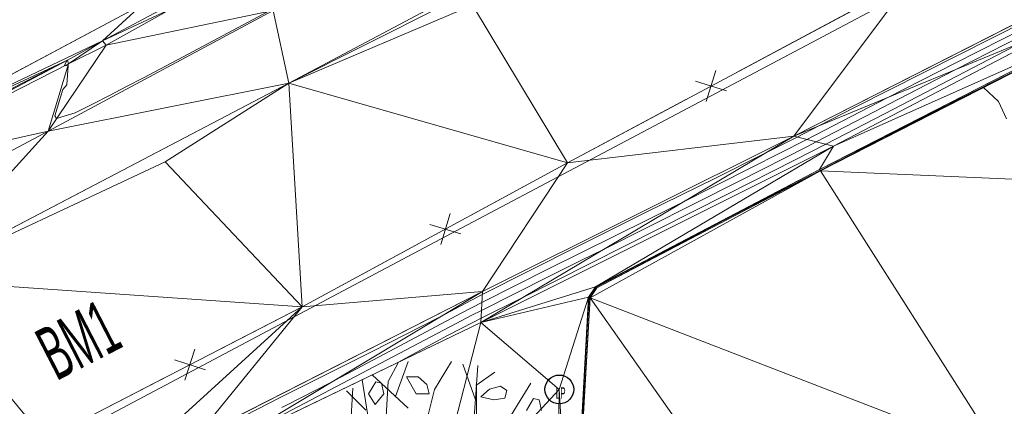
# Model space of a CAD drawing. Extents: x 79270 to 79680, y -3659241 to -3658954.
# Tile 23 of 34: x 79371 to 79397, y -3659046 to -3659036. Entities that reach past the tile are written whole.
import ezdxf
from ezdxf.enums import TextEntityAlignment as Align
from ezdxf.lldxf.tags import DXFTag

# ---------------------------------------------------------------- set-up
doc = ezdxf.new("R2010")
doc.units = 0
doc.header["$PDSIZE"] = 0.2
for name, color, linetype in [('3dFace', 7, 'Continuous'), ('BK', 7, 'Continuous'), ('BOTTOM_OF_RETAINING_WALL', 7, 'Continuous'), ('CODE', 7, 'Continuous'), ('ELP', 7, 'Continuous'), ('ERF_LINES', 7, 'Continuous'), ('ET', 7, 'Continuous'), ('FENCE', 7, 'Continuous'), ('GCONTOUR', 7, 'Continuous'), ('MCONTOUR', 7, 'Continuous'), ('SW', 7, 'Continuous'), ('TK', 7, 'Continuous'), ('TOP_OF_RETAINING_WALL', 7, 'Continuous'), ('TREES', 7, 'Continuous')]:
    doc.layers.add(name, color=color, linetype=linetype)
doc.styles.add('Arial', font='arial.ttf', dxfattribs={"height": 1})
tags = doc.linetypes.add('DOTTED500', pattern=[1.2, 0.7, -0.5]).pattern_tags.tags
tags[6:7] = [DXFTag(74, 4), DXFTag(75, 0), DXFTag(340, '0'), DXFTag(46, 0.0), DXFTag(50, 0.0), DXFTag(44, 0.0), DXFTag(45, 0.0)]
tags[4:5] = [DXFTag(74, 4), DXFTag(75, 0), DXFTag(340, '0'), DXFTag(46, 0.0), DXFTag(50, 0.0), DXFTag(44, 0.0), DXFTag(45, 0.0)]
tags = doc.linetypes.add('SHORTDASH-DOT', pattern=[1.4, 0.75, -0.25, 0.15, -0.25]).pattern_tags.tags
tags[10:11] = [DXFTag(74, 4), DXFTag(75, 0), DXFTag(340, '0'), DXFTag(46, 0.0), DXFTag(50, 0.0), DXFTag(44, 0.0), DXFTag(45, 0.0)]
tags[8:9] = [DXFTag(74, 4), DXFTag(75, 0), DXFTag(340, '0'), DXFTag(46, 0.0), DXFTag(50, 0.0), DXFTag(44, 0.0), DXFTag(45, 0.0)]
tags[6:7] = [DXFTag(74, 4), DXFTag(75, 0), DXFTag(340, '0'), DXFTag(46, 0.0), DXFTag(50, 0.0), DXFTag(44, 0.0), DXFTag(45, 0.0)]
tags[4:5] = [DXFTag(74, 4), DXFTag(75, 0), DXFTag(340, '0'), DXFTag(46, 0.0), DXFTag(50, 0.0), DXFTag(44, 0.0), DXFTag(45, 0.0)]

msp = doc.modelspace()

# ---------------------------------------------------------------- linework, layer by layer
at = {"layer": '3dFace', "color": 142, "linetype": 'Continuous', "lineweight": 0, "transparency": 33554687}
for points in [[(79366.776, -3659039.597, 44.364), (79374.65, -3659035.405, 44.285), (79364.211, -3659026.963, 44.289), (79366.776, -3659039.597, 44.364)], [(79378.076, -3659035.55, 44.506), (79378.484, -3659037.442, 44.509), (79392.448, -3659030.432, 44.577), (79378.076, -3659035.55, 44.506)], [(79392.448, -3659030.432, 44.577), (79378.484, -3659037.442, 44.509), (79383.279, -3659035.407, 44.664), (79392.448, -3659030.432, 44.577)], [(79383.279, -3659035.407, 44.664), (79385.752, -3659039.521, 44.621), (79394.732, -3659034.728, 44.671), (79383.279, -3659035.407, 44.664)], [(79385.752, -3659039.521, 44.621), (79391.658, -3659038.826, 44.685), (79394.732, -3659034.728, 44.671), (79385.752, -3659039.521, 44.621)], [(79394.732, -3659034.728, 44.671), (79391.658, -3659038.826, 44.685), (79398.347, -3659035.43, 44.709), (79394.732, -3659034.728, 44.671)], [(79366.776, -3659039.597, 44.364), (79373.62, -3659036.34, 44.283), (79374.65, -3659035.405, 44.285), (79366.776, -3659039.597, 44.364)], [(79373.62, -3659036.34, 44.283), (79375.391, -3659035.403, 44.277), (79374.65, -3659035.405, 44.285), (79373.62, -3659036.34, 44.283)], [(79373.62, -3659036.34, 44.283), (79375.452, -3659035.491, 44.3), (79375.391, -3659035.403, 44.277), (79373.62, -3659036.34, 44.283)], [(79373.715, -3659036.458, 44.298), (79375.452, -3659035.491, 44.3), (79373.62, -3659036.34, 44.283), (79373.715, -3659036.458, 44.298)], [(79373.715, -3659036.458, 44.298), (79378.076, -3659035.55, 44.506), (79375.452, -3659035.491, 44.3), (79373.715, -3659036.458, 44.298)], [(79378.484, -3659037.442, 44.509), (79385.752, -3659039.521, 44.621), (79383.279, -3659035.407, 44.664), (79378.484, -3659037.442, 44.509)], [(79391.658, -3659038.826, 44.685), (79398.89, -3659035.854, 42.652), (79398.347, -3659035.43, 44.709), (79391.658, -3659038.826, 44.685)], [(79372.202, -3659038.695, 44.535), (79378.484, -3659037.442, 44.509), (79378.076, -3659035.55, 44.506), (79372.202, -3659038.695, 44.535)], [(79372.202, -3659038.695, 44.535), (79378.076, -3659035.55, 44.506), (79373.715, -3659036.458, 44.298), (79372.202, -3659038.695, 44.535)], [(79392.7, -3659039.087, 42.589), (79398.89, -3659035.854, 42.652), (79391.658, -3659038.826, 44.685), (79392.7, -3659039.087, 42.589)], [(79392.7, -3659039.087, 42.589), (79399.097, -3659036.239, 42.649), (79398.89, -3659035.854, 42.652), (79392.7, -3659039.087, 42.589)], [(79392.328, -3659039.694, 42.582), (79399.124, -3659036.272, 42.52), (79399.097, -3659036.239, 42.649), (79392.328, -3659039.694, 42.582)], [(79392.328, -3659039.694, 42.582), (79399.097, -3659036.239, 42.649), (79392.7, -3659039.087, 42.589), (79392.328, -3659039.694, 42.582)], [(79366.776, -3659039.597, 44.364), (79372.705, -3659036.844, 44.5), (79373.62, -3659036.34, 44.283), (79366.776, -3659039.597, 44.364)], [(79372.202, -3659038.695, 44.535), (79373.715, -3659036.458, 44.298), (79372.738, -3659036.937, 44.499), (79372.202, -3659038.695, 44.535)], [(79372.738, -3659036.937, 44.499), (79373.62, -3659036.34, 44.283), (79372.705, -3659036.844, 44.5), (79372.738, -3659036.937, 44.499)], [(79372.738, -3659036.937, 44.499), (79373.715, -3659036.458, 44.298), (79373.62, -3659036.34, 44.283), (79372.738, -3659036.937, 44.499)], [(79392.359, -3659039.732, 42.466), (79399.124, -3659036.272, 42.52), (79392.328, -3659039.694, 42.582), (79392.359, -3659039.732, 42.466)], [(79392.359, -3659039.732, 42.466), (79400.575, -3659040.091, 42.517), (79399.124, -3659036.272, 42.52), (79392.359, -3659039.732, 42.466)], [(79367.021, -3659039.852, 44.549), (79372.705, -3659036.844, 44.5), (79366.776, -3659039.597, 44.364), (79367.021, -3659039.852, 44.549)], [(79367.021, -3659039.852, 44.549), (79372.738, -3659036.937, 44.499), (79372.705, -3659036.844, 44.5), (79367.021, -3659039.852, 44.549)], [(79367.021, -3659039.852, 44.549), (79372.202, -3659038.695, 44.535), (79372.738, -3659036.937, 44.499), (79367.021, -3659039.852, 44.549)], [(79368.678, -3659042.576, 44.617), (79378.484, -3659037.442, 44.509), (79372.202, -3659038.695, 44.535), (79368.678, -3659042.576, 44.617)], [(79368.678, -3659042.576, 44.617), (79375.259, -3659039.497, 44.613), (79378.484, -3659037.442, 44.509), (79368.678, -3659042.576, 44.617)], [(79375.259, -3659039.497, 44.613), (79378.835, -3659043.276, 44.591), (79378.484, -3659037.442, 44.509), (79375.259, -3659039.497, 44.613)], [(79378.484, -3659037.442, 44.509), (79378.835, -3659043.276, 44.591), (79385.752, -3659039.521, 44.621), (79378.484, -3659037.442, 44.509)], [(79367.909, -3659040.98, 44.577), (79372.202, -3659038.695, 44.535), (79367.021, -3659039.852, 44.549), (79367.909, -3659040.98, 44.577)], [(79368.678, -3659042.576, 44.617), (79372.202, -3659038.695, 44.535), (79367.909, -3659040.98, 44.577), (79368.678, -3659042.576, 44.617)], [(79391.658, -3659038.826, 44.685), (79383.535, -3659042.873, 44.696), (79383.493, -3659043.683, 42.742), (79391.658, -3659038.826, 44.685)], [(79391.658, -3659038.826, 44.685), (79383.493, -3659043.683, 42.742), (79392.7, -3659039.087, 42.589), (79391.658, -3659038.826, 44.685)], [(79385.752, -3659039.521, 44.621), (79383.535, -3659042.873, 44.696), (79391.658, -3659038.826, 44.685), (79385.752, -3659039.521, 44.621)], [(79392.7, -3659039.087, 42.589), (79383.493, -3659043.683, 42.742), (79386.488, -3659042.753, 42.554), (79392.7, -3659039.087, 42.589)], [(79392.7, -3659039.087, 42.589), (79386.488, -3659042.753, 42.554), (79392.328, -3659039.694, 42.582), (79392.7, -3659039.087, 42.589)], [(79368.678, -3659042.576, 44.617), (79378.835, -3659043.276, 44.591), (79375.259, -3659039.497, 44.613), (79368.678, -3659042.576, 44.617)], [(79378.835, -3659043.276, 44.591), (79383.535, -3659042.873, 44.696), (79385.752, -3659039.521, 44.621), (79378.835, -3659043.276, 44.591)], [(79386.344, -3659043.042, 42.421), (79397.118, -3659047.207, 42.485), (79392.359, -3659039.732, 42.466), (79386.344, -3659043.042, 42.421)], [(79386.344, -3659043.042, 42.421), (79392.359, -3659039.732, 42.466), (79386.524, -3659042.784, 42.407), (79386.344, -3659043.042, 42.421)], [(79392.328, -3659039.694, 42.582), (79386.488, -3659042.753, 42.554), (79386.524, -3659042.784, 42.407), (79392.328, -3659039.694, 42.582)], [(79392.328, -3659039.694, 42.582), (79386.524, -3659042.784, 42.407), (79392.359, -3659039.732, 42.466), (79392.328, -3659039.694, 42.582)], [(79392.359, -3659039.732, 42.466), (79397.118, -3659047.207, 42.485), (79400.575, -3659040.091, 42.517), (79392.359, -3659039.732, 42.466)], [(79402.766, -3659055.143, 42.657), (79400.575, -3659040.091, 42.517), (79397.118, -3659047.207, 42.485), (79402.766, -3659055.143, 42.657)], [(79366.658, -3659044.007, 44.6), (79372.125, -3659046.734, 44.598), (79368.678, -3659042.576, 44.617), (79366.658, -3659044.007, 44.6)], [(79368.678, -3659042.576, 44.617), (79372.125, -3659046.734, 44.598), (79378.835, -3659043.276, 44.591), (79368.678, -3659042.576, 44.617)], [(79378.835, -3659043.276, 44.591), (79376.059, -3659046.684, 44.655), (79383.535, -3659042.873, 44.696), (79378.835, -3659043.276, 44.591)], [(79383.535, -3659042.873, 44.696), (79376.059, -3659046.684, 44.655), (79376.906, -3659046.859, 43.534), (79383.535, -3659042.873, 44.696)], [(79383.535, -3659042.873, 44.696), (79376.906, -3659046.859, 43.534), (79383.493, -3659043.683, 42.742), (79383.535, -3659042.873, 44.696)], [(79386.488, -3659042.753, 42.554), (79383.493, -3659043.683, 42.742), (79386.307, -3659043.022, 42.561), (79386.488, -3659042.753, 42.554)], [(79386.488, -3659042.753, 42.554), (79386.307, -3659043.022, 42.561), (79386.524, -3659042.784, 42.407), (79386.488, -3659042.753, 42.554)], [(79386.524, -3659042.784, 42.407), (79386.307, -3659043.022, 42.561), (79386.344, -3659043.042, 42.421), (79386.524, -3659042.784, 42.407)], [(79383.493, -3659043.683, 42.742), (79385.543, -3659045.43, 42.539), (79386.307, -3659043.022, 42.561), (79383.493, -3659043.683, 42.742)], [(79385.543, -3659045.43, 42.539), (79385.869, -3659050.915, 42.535), (79386.307, -3659043.022, 42.561), (79385.543, -3659045.43, 42.539)], [(79386.307, -3659043.022, 42.561), (79385.869, -3659050.915, 42.535), (79385.892, -3659050.912, 42.391), (79386.307, -3659043.022, 42.561)], [(79386.307, -3659043.022, 42.561), (79385.892, -3659050.912, 42.391), (79386.344, -3659043.042, 42.421), (79386.307, -3659043.022, 42.561)], [(79386.344, -3659043.042, 42.421), (79385.892, -3659050.912, 42.391), (79392.866, -3659052.293, 42.429), (79386.344, -3659043.042, 42.421)], [(79386.344, -3659043.042, 42.421), (79392.866, -3659052.293, 42.429), (79397.118, -3659047.207, 42.485), (79386.344, -3659043.042, 42.421)], [(79372.125, -3659046.734, 44.598), (79373.89, -3659047.776, 44.682), (79378.835, -3659043.276, 44.591), (79372.125, -3659046.734, 44.598)], [(79378.835, -3659043.276, 44.591), (79373.89, -3659047.776, 44.682), (79376.059, -3659046.684, 44.655), (79378.835, -3659043.276, 44.591)], [(79376.906, -3659046.859, 43.534), (79382.087, -3659049.148, 42.856), (79383.493, -3659043.683, 42.742), (79376.906, -3659046.859, 43.534)], [(79383.493, -3659043.683, 42.742), (79382.087, -3659049.148, 42.856), (79385.543, -3659045.43, 42.539), (79383.493, -3659043.683, 42.742)], [(79366.658, -3659044.007, 44.6), (79365.286, -3659049.965, 44.713), (79372.125, -3659046.734, 44.598), (79366.658, -3659044.007, 44.6)], [(79385.543, -3659045.43, 42.539), (79382.087, -3659049.148, 42.856), (79385.468, -3659051.055, 42.55), (79385.543, -3659045.43, 42.539)], [(79385.543, -3659045.43, 42.539), (79385.468, -3659051.055, 42.55), (79385.869, -3659050.915, 42.535), (79385.543, -3659045.43, 42.539)]]:
    msp.add_3dface(points, dxfattribs=at)
at = {"layer": 'BK', "color": 9, "linetype": 'DOTTED500', "lineweight": 9, "transparency": 33554687}
for p, q in [((79399.124, -3659036.272, 42.42), (79392.359, -3659039.732, 42.366)), ((79392.359, -3659039.732, 42.366), (79386.524, -3659042.784, 42.307)), ((79386.524, -3659042.784, 42.307), (79386.344, -3659043.042, 42.321)), ((79386.344, -3659043.042, 42.321), (79385.892, -3659050.912, 42.291))]:
    msp.add_line(p, q, dxfattribs=at)
at = {"layer": 'BOTTOM_OF_RETAINING_WALL', "color": 253, "linetype": 'DOTTED500', "lineweight": 9, "transparency": 33554687}
for p, q in [((79392.7, -3659039.087, 42.489), (79398.89, -3659035.854, 42.552)), ((79383.493, -3659043.683, 42.642), (79392.7, -3659039.087, 42.489)), ((79376.906, -3659046.859, 43.434), (79383.493, -3659043.683, 42.642))]:
    msp.add_line(p, q, dxfattribs=at)
at = {"layer": 'ELP', "color": 1, "linetype": 'Continuous', "lineweight": 30, "transparency": 33554687}
msp.add_circle((79385.543, -3659045.43, 44.88), 0.375, dxfattribs=at)
at = {"layer": 'ERF_LINES', "color": 9, "linetype": 'Continuous', "lineweight": 9, "transparency": 33554687}
for p, q in [((79453.5, -3659003.886), (79391.837, -3659036.539)), ((79382.999, -3659041.219), (79391.837, -3659036.539)), ((79372.196, -3659046.94), (79382.999, -3659041.219))]:
    msp.add_line(p, q, dxfattribs=at)
at = {"layer": 'ET', "color": 251, "linetype": 'Continuous', "lineweight": 9, "transparency": 33554687}
msp.add_line((79366.776, -3659039.597, 44.364), (79374.65, -3659035.405, 44.285), dxfattribs=at)
at = {"layer": 'FENCE', "color": 1, "linetype": 'Continuous', "lineweight": 9, "transparency": 33554687}
for p, q in [((79390.163, -3659037.167, 44.563), (79393.251, -3659035.519, 44.521)), ((79389.378, -3659037.926, 44.542), (79389.625, -3659037.114, 44.521)), ((79389.095, -3659037.396, 44.542), (79389.907, -3659037.643, 44.521)), ((79385.752, -3659039.521, 44.538), (79388.84, -3659037.873, 44.521)), ((79383.229, -3659040.891, 44.523), (79385.752, -3659039.521, 44.491)), ((79382.45, -3659041.655, 44.507), (79382.691, -3659040.842, 44.491)), ((79382.163, -3659041.128, 44.507), (79382.977, -3659041.369, 44.491)), ((79378.835, -3659043.276, 44.504), (79381.911, -3659041.606, 44.491)), ((79376.57, -3659044.444, 44.49), (79378.835, -3659043.276, 44.498)), ((79375.774, -3659045.191, 44.494), (79376.032, -3659044.383, 44.498)), ((79375.499, -3659044.658, 44.494), (79376.307, -3659044.916, 44.498)), ((79372.125, -3659046.734, 44.495), (79375.236, -3659045.131, 44.498))]:
    msp.add_line(p, q, dxfattribs=at)
at = {"layer": 'GCONTOUR', "color": 9, "linetype": 'Continuous', "lineweight": 9, "transparency": 33554687}
for p, q in [((79398.402, -3659035.473, 44.5), (79393.264, -3659038.071, 44.5)), ((79375.576, -3659036.84, 44.5), (79377.949, -3659035.577, 44.5)), ((79395.873, -3659037.094, 43.5), (79397.647, -3659036.195, 43.5)), ((79372.288, -3659037.052, 44.5), (79372.704, -3659036.844, 44.5)), ((79372.704, -3659036.844, 44.5), (79372.626, -3659036.994, 44.5)), ((79372.626, -3659036.994, 44.5), (79372.723, -3659036.985, 44.5)), ((79372.723, -3659036.985, 44.5), (79372.693, -3659037.491, 44.5)), ((79375.133, -3659037.073, 44.5), (79375.576, -3659036.84, 44.5)), ((79366.949, -3659039.788, 44.5), (79372.288, -3659037.052, 44.5)), ((79374.69, -3659037.305, 44.5), (79375.133, -3659037.073, 44.5)), ((79394.137, -3659037.994, 43.5), (79395.873, -3659037.094, 43.5)), ((79372.693, -3659037.491, 44.5), (79372.588, -3659037.612, 44.5)), ((79373.802, -3659037.766, 44.5), (79374.246, -3659037.536, 44.5)), ((79374.246, -3659037.536, 44.5), (79374.69, -3659037.305, 44.5)), ((79372.588, -3659037.612, 44.5), (79372.376, -3659038.294, 44.5)), ((79373.358, -3659037.994, 44.5), (79373.802, -3659037.766, 44.5)), ((79395.895, -3659037.915, 42.5), (79396.615, -3659037.555, 42.5)), ((79396.615, -3659037.555, 42.5), (79397.004, -3659037.919, 42.5)), ((79372.912, -3659038.221, 44.5), (79373.358, -3659037.994, 44.5)), ((79392.247, -3659038.974, 43.5), (79394.011, -3659038.059, 43.5)), ((79394.011, -3659038.059, 43.5), (79394.137, -3659037.994, 43.5)), ((79394.119, -3659038.812, 42.5), (79395.895, -3659037.915, 42.5)), ((79397.004, -3659037.919, 42.5), (79397.213, -3659038.374, 42.5)), ((79372.376, -3659038.294, 44.5), (79372.426, -3659038.364, 44.5)), ((79372.426, -3659038.364, 44.5), (79372.912, -3659038.221, 44.5)), ((79393.264, -3659038.071, 44.5), (79392.332, -3659038.547, 44.5)), ((79392.316, -3659038.556, 44.5), (79391.75, -3659038.849, 44.5)), ((79392.332, -3659038.547, 44.5), (79392.316, -3659038.556, 44.5)), ((79391.379, -3659040.222, 42.5), (79394.119, -3659038.812, 42.5)), ((79390.239, -3659039.996, 43.5), (79392.016, -3659039.092, 43.5)), ((79391.75, -3659038.849, 44.5), (79390.88, -3659039.289, 44.5)), ((79392.016, -3659039.092, 43.5), (79392.247, -3659038.974, 43.5)), ((79390.88, -3659039.289, 44.5), (79389.598, -3659039.928, 44.5)), ((79386.678, -3659041.788, 43.5), (79390.239, -3659039.996, 43.5)), ((79389.598, -3659039.928, 44.5), (79387.813, -3659040.809, 44.5)), ((79389.608, -3659041.142, 42.5), (79391.379, -3659040.222, 42.5)), ((79387.813, -3659040.809, 44.5), (79386.032, -3659041.696, 44.5)), ((79388.906, -3659041.501, 42.5), (79389.608, -3659041.142, 42.5)), ((79387.701, -3659042.127, 42.5), (79388.906, -3659041.501, 42.5)), ((79386.032, -3659041.696, 44.5), (79383.531, -3659042.954, 44.5)), ((79386.125, -3659042.064, 43.5), (79386.678, -3659041.788, 43.5)), ((79385.269, -3659042.487, 43.5), (79386.125, -3659042.064, 43.5)), ((79386.501, -3659042.764, 42.5), (79387.701, -3659042.127, 42.5)), ((79383.509, -3659043.369, 43.5), (79385.269, -3659042.487, 43.5)), ((79386.323, -3659043.031, 42.5), (79386.393, -3659042.928, 42.5)), ((79386.393, -3659042.928, 42.5), (79386.501, -3659042.764, 42.5)), ((79383.531, -3659042.954, 44.5), (79382.417, -3659043.545, 44.5)), ((79386.267, -3659043.86, 42.5), (79386.323, -3659043.031, 42.5)), ((79383.262, -3659043.496, 43.5), (79383.509, -3659043.369, 43.5)), ((79378.077, -3659046.22, 43.5), (79382.854, -3659043.708, 43.5)), ((79382.417, -3659043.545, 44.5), (79380.656, -3659044.442, 44.5)), ((79382.854, -3659043.708, 43.5), (79383.262, -3659043.496, 43.5)), ((79386.158, -3659045.854, 42.5), (79386.267, -3659043.86, 42.5)), ((79380.656, -3659044.442, 44.5), (79378.275, -3659045.633, 44.5)), ((79378.275, -3659045.633, 44.5), (79376.51, -3659046.533, 44.5)), ((79385.983, -3659048.929, 42.5), (79386.158, -3659045.854, 42.5))]:
    msp.add_line(p, q, dxfattribs=at)
at = {"layer": 'MCONTOUR', "color": 9, "linetype": 'Continuous', "lineweight": 9, "transparency": 33554687}
for p, q in [((79395.868, -3659036.924, 44), (79398.534, -3659035.576, 44)), ((79396.952, -3659036.723, 43), (79397.652, -3659036.363, 43)), ((79394.261, -3659038.123, 43), (79396.952, -3659036.723, 43)), ((79394.095, -3659037.825, 44), (79395.868, -3659036.924, 44)), ((79391.999, -3659038.911, 44), (79394.095, -3659037.825, 44)), ((79392.496, -3659039.036, 43), (79394.261, -3659038.123, 43)), ((79390.56, -3659039.643, 44), (79391.999, -3659038.911, 44)), ((79391.695, -3659039.446, 43), (79392.496, -3659039.036, 43)), ((79389.918, -3659040.35, 43), (79391.695, -3659039.446, 43)), ((79388.779, -3659040.538, 44), (79390.56, -3659039.643, 44)), ((79384.577, -3659043.038, 43), (79389.918, -3659040.35, 43)), ((79387.862, -3659040.996, 44), (79388.779, -3659040.538, 44)), ((79385.277, -3659042.276, 44), (79387.862, -3659040.996, 44)), ((79383.518, -3659043.163, 44), (79385.277, -3659042.276, 44)), ((79383.003, -3659043.429, 44), (79383.518, -3659043.163, 44)), ((79383.499, -3659043.576, 43), (79384.577, -3659043.038, 43)), ((79381.253, -3659044.364, 44), (79383.003, -3659043.429, 44)), ((79382.645, -3659044.018, 43), (79383.3, -3659043.678, 43)), ((79383.3, -3659043.678, 43), (79383.499, -3659043.576, 43)), ((79381.995, -3659044.365, 43), (79382.645, -3659044.018, 43)), ((79379.564, -3659045.261, 44), (79381.253, -3659044.364, 44)), ((79381.347, -3659044.718, 43), (79381.995, -3659044.365, 43)), ((79381.079, -3659045.226, 43), (79381.347, -3659044.718, 43)), ((79378.422, -3659045.839, 44), (79379.564, -3659045.261, 44)), ((79380.972, -3659046.939, 43), (79381.079, -3659045.226, 43)), ((79378.303, -3659045.899, 44), (79378.422, -3659045.839, 44))]:
    msp.add_line(p, q, dxfattribs=at)
at = {"layer": 'SW', "color": 8, "linetype": 'SHORTDASH-DOT', "lineweight": 9, "transparency": 33554687}
for p, q in [((79378.484, -3659037.442, 44.509), (79418.356, -3659016.298, 44.371)), ((79373.715, -3659036.458, 44.298), (79375.452, -3659035.491, 44.3)), ((79372.738, -3659036.937, 44.499), (79373.715, -3659036.458, 44.298)), ((79372.202, -3659038.695, 44.535), (79372.738, -3659036.937, 44.499)), ((79368.678, -3659042.576, 44.617), (79378.484, -3659037.442, 44.509)), ((79367.909, -3659040.98, 44.577), (79372.202, -3659038.695, 44.535))]:
    msp.add_line(p, q, dxfattribs=at)
at = {"layer": 'TK', "color": 55, "linetype": 'Continuous', "lineweight": 9, "transparency": 33554687}
for p, q in [((79375.391, -3659035.403, 44.277), (79373.62, -3659036.34, 44.283)), ((79399.097, -3659036.239, 42.549), (79392.328, -3659039.694, 42.482)), ((79373.62, -3659036.34, 44.283), (79372.705, -3659036.844, 44.5)), ((79372.705, -3659036.844, 44.5), (79367.021, -3659039.852, 44.549)), ((79392.328, -3659039.694, 42.482), (79386.488, -3659042.753, 42.454)), ((79386.488, -3659042.753, 42.454), (79386.307, -3659043.022, 42.461)), ((79386.307, -3659043.022, 42.461), (79385.869, -3659050.915, 42.435))]:
    msp.add_line(p, q, dxfattribs=at)
at = {"layer": 'TK', "color": 55, "linetype": 'Continuous', "lineweight": 0, "transparency": 33554687}
msp.add_point((79386.488, -3659042.753, 42.454), dxfattribs=at)
at = {"layer": 'TOP_OF_RETAINING_WALL', "color": 253, "linetype": 'Continuous', "lineweight": 9, "transparency": 33554687}
for p, q in [((79391.658, -3659038.826, 44.585), (79398.347, -3659035.43, 44.609)), ((79383.535, -3659042.873, 44.596), (79391.658, -3659038.826, 44.585)), ((79376.059, -3659046.684, 44.555), (79383.535, -3659042.873, 44.596))]:
    msp.add_line(p, q, dxfattribs=at)
at = {"layer": 'TREES', "color": 112, "linetype": 'Continuous', "lineweight": 9, "transparency": 33554687}
for p, q in [((79381.271, -3659045.618), (79381.595, -3659044.699)), ((79382.285, -3659045.432), (79382.728, -3659044.699)), ((79383.353, -3659045.701), (79383.024, -3659044.769)), ((79383.319, -3659046.165), (79383.418, -3659044.805)), ((79383.368, -3659045.328), (79383.861, -3659044.979)), ((79380.7, -3659047.102), (79380.395, -3659045.181)), ((79380.757, -3659045.228), (79380.567, -3659045.542)), ((79381.595, -3659045.921), (79380.659, -3659045.048)), ((79380.757, -3659045.228), (79380.905, -3659045.263)), ((79381.559, -3659045.103), (79381.807, -3659045.542)), ((79381.559, -3659045.103), (79381.863, -3659045.103)), ((79382.089, -3659045.303), (79381.863, -3659045.103)), ((79380.496, -3659045.974), (79379.988, -3659045.469)), ((79380.088, -3659046.579), (79380.157, -3659045.398)), ((79380.961, -3659045.542), (79380.905, -3659045.263)), ((79381.939, -3659046.793), (79382.285, -3659045.432)), ((79382.145, -3659045.542), (79382.089, -3659045.303)), ((79383.378, -3659046.19), (79383.385, -3659045.332)), ((79383.724, -3659045.422), (79383.498, -3659045.622)), ((79384.006, -3659045.343), (79383.724, -3659045.422)), ((79383.893, -3659046.74), (79384.795, -3659045.263)), ((79384.175, -3659045.462), (79384.006, -3659045.343)), ((79384.118, -3659045.662), (79384.175, -3659045.462)), ((79380.567, -3659045.542), (79380.736, -3659045.821)), ((79380.736, -3659045.821), (79380.961, -3659045.542)), ((79381.807, -3659045.542), (79382.145, -3659045.542)), ((79383.498, -3659045.622), (79383.837, -3659045.702)), ((79383.837, -3659045.702), (79384.118, -3659045.662)), ((79384.872, -3659045.667), (79384.682, -3659045.981)), ((79384.872, -3659045.667), (79385.021, -3659045.702)), ((79385.077, -3659045.981), (79385.021, -3659045.702))]:
    msp.add_line(p, q, dxfattribs=at)

# ---------------------------------------------------------------- texts
at = {"layer": 'CODE', "color": 8, "transparency": 33554687, "style": 'Arial', "width": 0.5}
msp.add_text('BM1', height=1.4, rotation=27.2643, dxfattribs=at).set_placement((79373.503, -3659045.132, 44.599), align=Align.BOTTOM_CENTER)
msp.add_text('LP', height=0.3, dxfattribs=at).set_placement((79385.579, -3659045.525, 42.54), align=Align.MIDDLE_CENTER)

doc.saveas('drawing.dxf')
